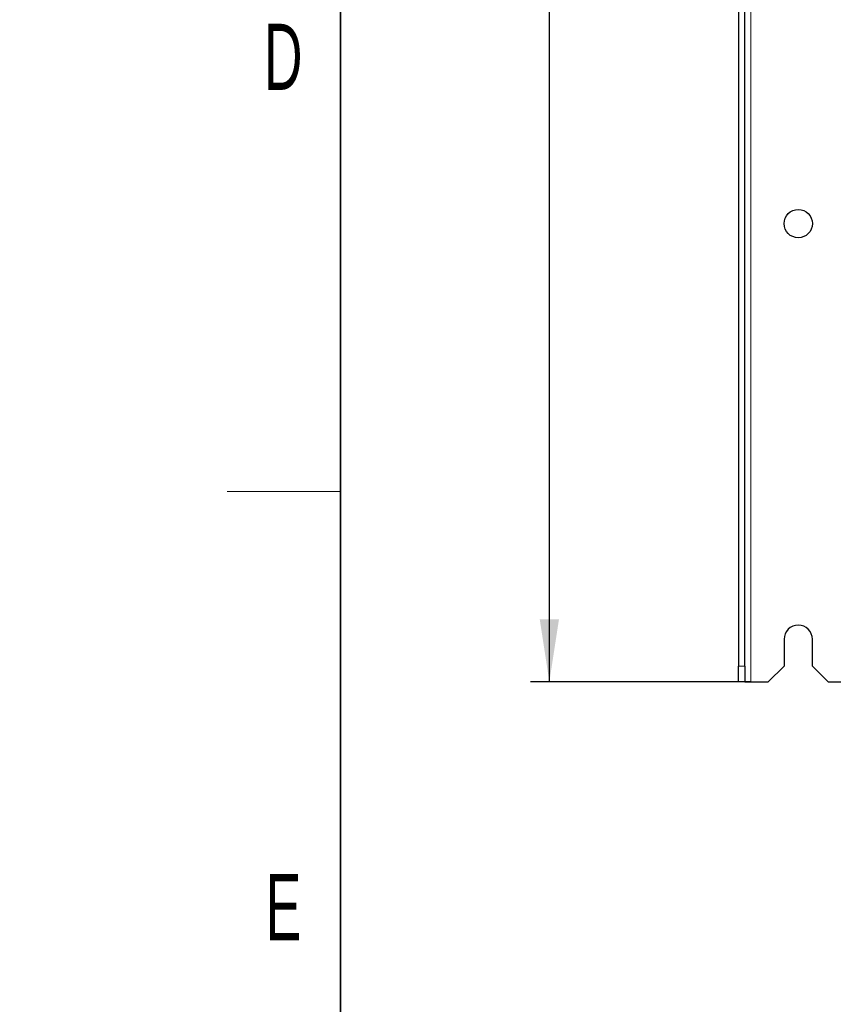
# Paper-space layout 'Blatt3' of a CAD drawing. Header units: millimetres. Extents: x 5 to 418, y 2 to 292.
# Tile 2 of 95: x 9 to 52, y 75 to 127. Entities that reach past the tile are written whole.
import ezdxf

# ---------------------------------------------------------------- set-up
doc = ezdxf.new("R2010")
doc.units = ezdxf.units.MM
doc.layers.add('SLD-0', color=7, linetype='Continuous')
doc.styles.add('SLDTEXTSTYLE0', font='TXT', dxfattribs={"width": 0.605})
doc.dimstyles.new('SLDDIMSTYLE0', dxfattribs={"dimtxt": 3.5, "dimasz": 3.302, "dimexe": 0, "dimexo": 0.0625, "dimgap": 0.875, "dimtad": 1, "dimlfac": 6, "dimrnd": 1e-09, "dimzin": 12, "dimdsep": 46, "dimtxsty": 'SLDTEXTSTYLE0', "dimsah": 1, "dimcen": 0.09, "dimadec": 0, "dimazin": 3, "dimtfac": 1, "dimtofl": 0, "dimtmove": 0, "dimatfit": 3, "dimfxl": 1, "dimfrac": 2, "dimtolj": 1, "dimtzin": 12, "dimarcsym": 0})

# ---------------------------------------------------------------- blocks, each defined once
blk = doc.blocks.new('_D_14')
at = {"layer": 'SLD-0', "color": 7}
for p, q in [((47.708, 251.341), (36.042, 251.341)), ((37.042, 92.175), (37.042, 251.341)), ((47.708, 92.175), (36.042, 92.175))]:
    blk.add_line(p, q, dxfattribs=at)
for points in [[(37.042, 251.341), (36.534, 248.039), (37.55, 248.039)], [(37.042, 92.175), (37.55, 95.477), (36.534, 95.477)]]:
    blk.add_solid(points, dxfattribs=at)
at = {"layer": 'SLD-0', "color": 7, "insert": (32.53, 167.748), "char_height": 3.5, "attachment_point": 1, "rotation": 90, "style": 'SLDTEXTSTYLE0'}
blk.add_mtext('955', dxfattribs=at)

psp = doc.layouts.new('Blatt3')

# ---------------------------------------------------------------- linework, layer by layer
at = {"color": 7, "linetype": 'Continuous', "lineweight": 18}
for p, q in [((47.7085, 92.1746), (47.7085, 251.3413)), ((47.0418, 93.0079), (47.3751, 93.0079))]:
    psp.add_line(p, q, dxfattribs=at)
at = {"color": 7, "linetype": 'Continuous', "lineweight": 25}
for p, q in [((47.0418, 135.1708), (47.0418, 93.0079)), ((47.3751, 93.0079), (47.3751, 135.1708)), ((49.4585, 94.4246), (49.4585, 93.0079)), ((50.9585, 93.0079), (50.9585, 94.4246)), ((47.0418, 92.1746), (47.0418, 93.0079)), ((47.3751, 93.0079), (47.3751, 92.1746)), ((48.6251, 92.1746), (49.4585, 93.0079)), ((50.9585, 93.0079), (51.7918, 92.1746)), ((47.3751, 92.1746), (47.0418, 92.1746)), ((47.3751, 92.1746), (47.7085, 92.1746)), ((47.7085, 92.1746), (48.6251, 92.1746)), ((51.7918, 92.1746), (95.0468, 92.1746))]:
    psp.add_line(p, q, dxfattribs=at)
psp.add_circle((50.2085, 116.4246), 0.75, dxfattribs=at)
psp.add_arc((50.2085, 94.4246), 0.75, 0, 180, dxfattribs=at)
at = {"layer": 'SLD-0', "lineweight": 35}
psp.add_line((26, 282.5), (26, 12), dxfattribs=at)
at = {"layer": 'SLD-0', "lineweight": 18}
psp.add_line((20, 102.25), (26, 102.25), dxfattribs=at)

# ---------------------------------------------------------------- texts
at = {"layer": 'SLD-0', "char_height": 3.5, "attachment_point": 2, "style": 'SLDTEXTSTYLE0'}
for s, insert in [('D', (22.9597, 127.0011)), ('E', (22.9816, 82.0011))]:
    psp.add_mtext(s, dxfattribs=dict(at, insert=insert))
at = {"layer": 'SLD-0', "char_height": 2, "attachment_point": 1, "rotation": 90, "style": 'SLDTEXTSTYLE0'}
for s, insert in [('noch Dritten zugänglich gemacht werden, und sie darf durch den Empfänger oder', (12.2299, 7.2381)), ('Ohne unsere vorherige Zustimmung darf diese Zeichnung weder vervielfältigt,', (9.2299, 7.2381)), ('Dritte auch nicht in anderer Weise missbräuchlich verwendet werden.', (15.2299, 7.2381))]:
    psp.add_mtext(s, dxfattribs=dict(at, insert=insert))

# ---------------------------------------------------------------- dimensions: what is measured, and where the dimension line sits
at = {"layer": 'SLD-0', "color": 7}
dim = psp.add_linear_dim(base=(37.0418, 251.3413), p1=(47.7085, 92.1746), p2=(47.7085, 251.3413), angle=90, dimstyle='SLDDIMSTYLE0', dxfattribs=at)
dim.commit()
dim.dimension.update_dxf_attribs({"geometry": '_D_14', "text_midpoint": (37.0418, 171.7579), "dimtype": 160})

doc.saveas('drawing.dxf')
